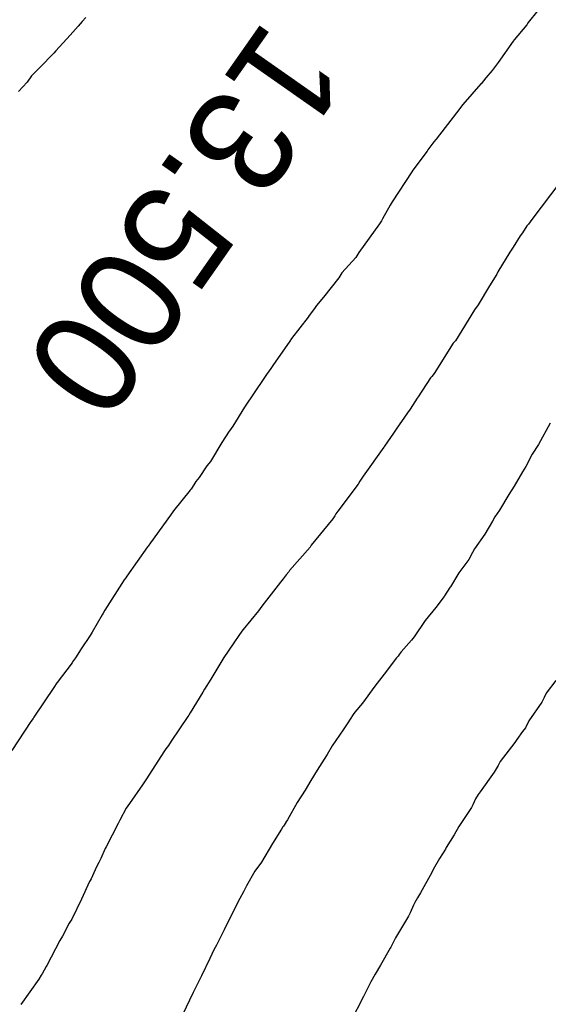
# Model space of a CAD drawing. Extents: x 158343 to 162498, y 431347 to 434500.
# Tile 166 of 248: x 159593 to 159602, y 434023 to 434040. Entities that reach past the tile are written whole.
import ezdxf

# ---------------------------------------------------------------- set-up
doc = ezdxf.new("R2010")
doc.units = 0
doc.header["$LTSCALE"] = 10
doc.header["$MEASUREMENT"] = 0
doc.layers.add('000_arcering', color=8, linetype='CONTINUOUS')
doc.layers.add('def. con-hoogtelijn (index)', color=8, linetype='CONTINUOUS')
doc.styles.add('Style-WORKING', font='WORKING.shx')

# ---------------------------------------------------------------- blocks, each defined once
blk = doc.blocks.new('bestaande hoogtelijnen')
at = {"layer": 'def. con-hoogtelijn (index)'}
for p, q in [((-65.916, -25.996), (-66.083, -26.206)), ((-65.916, -25.996), (-66.083, -26.206)), ((-65.916, -25.996), (-66.083, -26.206)), ((-73.783, -26.19), (-73.855, -26.267)), ((-73.783, -26.19), (-73.855, -26.267)), ((-73.783, -26.19), (-73.855, -26.267)), ((-73.722, -26.119), (-73.783, -26.19)), ((-73.722, -26.119), (-73.783, -26.19)), ((-73.722, -26.119), (-73.783, -26.19)), ((-73.855, -26.267), (-73.992, -26.424)), ((-73.855, -26.267), (-73.992, -26.424)), ((-73.855, -26.267), (-73.992, -26.424)), ((-66.106, -26.244), (-66.324, -26.506)), ((-66.106, -26.244), (-66.324, -26.506)), ((-66.106, -26.244), (-66.324, -26.506)), ((-66.083, -26.206), (-66.106, -26.244)), ((-66.083, -26.206), (-66.106, -26.244)), ((-66.083, -26.206), (-66.106, -26.244)), ((-73.992, -26.424), (-74.236, -26.698)), ((-73.992, -26.424), (-74.236, -26.698)), ((-73.992, -26.424), (-74.236, -26.698)), ((-66.34, -26.53), (-66.603, -26.895)), ((-66.34, -26.53), (-66.603, -26.895)), ((-66.34, -26.53), (-66.603, -26.895)), ((-66.324, -26.506), (-66.34, -26.53)), ((-66.324, -26.506), (-66.34, -26.53)), ((-66.324, -26.506), (-66.34, -26.53)), ((-74.236, -26.698), (-74.273, -26.737)), ((-74.236, -26.698), (-74.273, -26.737)), ((-74.236, -26.698), (-74.273, -26.737)), ((-74.273, -26.737), (-74.513, -26.981)), ((-74.273, -26.737), (-74.513, -26.981)), ((-74.273, -26.737), (-74.513, -26.981)), ((-74.513, -26.981), (-74.66, -27.13)), ((-74.513, -26.981), (-74.66, -27.13)), ((-74.513, -26.981), (-74.66, -27.13)), ((-66.706, -27.035), (-66.811, -27.159)), ((-66.706, -27.035), (-66.811, -27.159)), ((-66.706, -27.035), (-66.811, -27.159)), ((-66.603, -26.895), (-66.706, -27.035)), ((-66.603, -26.895), (-66.706, -27.035)), ((-66.603, -26.895), (-66.706, -27.035)), ((-74.66, -27.13), (-74.736, -27.238)), ((-74.66, -27.13), (-74.736, -27.238)), ((-74.66, -27.13), (-74.736, -27.238)), ((-66.811, -27.159), (-66.896, -27.264)), ((-66.811, -27.159), (-66.896, -27.264)), ((-66.811, -27.159), (-66.896, -27.264)), ((-74.736, -27.238), (-74.885, -27.397)), ((-74.736, -27.238), (-74.885, -27.397)), ((-74.736, -27.238), (-74.885, -27.397)), ((-66.898, -27.267), (-67.212, -27.621)), ((-66.898, -27.267), (-67.212, -27.621)), ((-66.898, -27.267), (-67.212, -27.621)), ((-66.896, -27.264), (-66.898, -27.267)), ((-66.896, -27.264), (-66.898, -27.267)), ((-66.896, -27.264), (-66.898, -27.267)), ((-67.212, -27.621), (-67.319, -27.764)), ((-67.212, -27.621), (-67.319, -27.764)), ((-67.212, -27.621), (-67.319, -27.764)), ((-67.319, -27.764), (-67.673, -28.222)), ((-67.319, -27.764), (-67.673, -28.222)), ((-67.319, -27.764), (-67.673, -28.222)), ((-67.673, -28.222), (-67.71, -28.267)), ((-67.673, -28.222), (-67.71, -28.267)), ((-67.673, -28.222), (-67.71, -28.267)), ((-67.814, -28.408), (-67.827, -28.428)), ((-67.814, -28.408), (-67.827, -28.428)), ((-67.814, -28.408), (-67.827, -28.428)), ((-67.71, -28.267), (-67.814, -28.408)), ((-67.71, -28.267), (-67.814, -28.408)), ((-67.71, -28.267), (-67.814, -28.408)), ((-67.827, -28.428), (-68.074, -28.756)), ((-67.827, -28.428), (-68.074, -28.756)), ((-67.827, -28.428), (-68.074, -28.756)), ((-68.094, -28.788), (-68.433, -29.306)), ((-68.094, -28.788), (-68.433, -29.306)), ((-68.094, -28.788), (-68.433, -29.306)), ((-68.074, -28.756), (-68.094, -28.788)), ((-68.074, -28.756), (-68.094, -28.788)), ((-68.074, -28.756), (-68.094, -28.788)), ((-65.375, -28.755), (-66.02, -29.612)), ((-65.375, -28.755), (-66.02, -29.612)), ((-68.468, -29.363), (-68.597, -29.598)), ((-68.468, -29.363), (-68.597, -29.598)), ((-68.468, -29.363), (-68.597, -29.598)), ((-68.433, -29.306), (-68.468, -29.363)), ((-68.433, -29.306), (-68.468, -29.363)), ((-68.433, -29.306), (-68.468, -29.363)), ((-68.597, -29.598), (-68.618, -29.632)), ((-68.597, -29.598), (-68.618, -29.632)), ((-68.597, -29.598), (-68.618, -29.632)), ((-68.651, -29.687), (-69.004, -30.179)), ((-68.651, -29.687), (-69.004, -30.179)), ((-68.651, -29.687), (-69.004, -30.179)), ((-68.618, -29.632), (-68.651, -29.687)), ((-68.618, -29.632), (-68.651, -29.687)), ((-68.618, -29.632), (-68.651, -29.687)), ((-66.103, -29.719), (-66.181, -29.839)), ((-66.103, -29.719), (-66.181, -29.839)), ((-66.085, -29.696), (-66.103, -29.719)), ((-66.085, -29.696), (-66.103, -29.719)), ((-66.079, -29.688), (-66.085, -29.696)), ((-66.079, -29.688), (-66.085, -29.696)), ((-66.02, -29.612), (-66.079, -29.688)), ((-66.02, -29.612), (-66.079, -29.688)), ((-66.222, -29.894), (-66.342, -30.085)), ((-66.222, -29.894), (-66.342, -30.085)), ((-66.181, -29.839), (-66.222, -29.894)), ((-66.181, -29.839), (-66.222, -29.894)), ((-66.342, -30.085), (-66.399, -30.171)), ((-66.342, -30.085), (-66.399, -30.171)), ((-69.059, -30.268), (-69.299, -30.533)), ((-69.059, -30.268), (-69.299, -30.533)), ((-69.059, -30.268), (-69.299, -30.533)), ((-69.004, -30.179), (-69.059, -30.268)), ((-69.004, -30.179), (-69.059, -30.268)), ((-69.004, -30.179), (-69.059, -30.268)), ((-66.399, -30.171), (-66.604, -30.512)), ((-66.399, -30.171), (-66.604, -30.512)), ((-69.354, -30.619), (-69.618, -30.954)), ((-69.354, -30.619), (-69.618, -30.954)), ((-69.354, -30.619), (-69.618, -30.954)), ((-69.299, -30.533), (-69.354, -30.619)), ((-69.299, -30.533), (-69.354, -30.619)), ((-69.299, -30.533), (-69.354, -30.619)), ((-66.625, -30.552), (-66.751, -30.756)), ((-66.625, -30.552), (-66.751, -30.756)), ((-66.604, -30.512), (-66.625, -30.552)), ((-66.604, -30.512), (-66.625, -30.552)), ((-66.751, -30.756), (-66.948, -31.086)), ((-66.751, -30.756), (-66.948, -31.086)), ((-69.618, -30.954), (-69.737, -31.094)), ((-69.618, -30.954), (-69.737, -31.094)), ((-69.618, -30.954), (-69.737, -31.094)), ((-69.737, -31.094), (-69.773, -31.148)), ((-69.737, -31.094), (-69.773, -31.148)), ((-69.737, -31.094), (-69.773, -31.148)), ((-66.948, -31.086), (-67.007, -31.168)), ((-66.948, -31.086), (-67.007, -31.168)), ((-69.882, -31.299), (-70.168, -31.663)), ((-69.882, -31.299), (-70.168, -31.663)), ((-69.882, -31.299), (-70.168, -31.663)), ((-69.862, -31.267), (-69.882, -31.299)), ((-69.862, -31.267), (-69.882, -31.299)), ((-69.862, -31.267), (-69.882, -31.299)), ((-69.773, -31.148), (-69.862, -31.267)), ((-69.773, -31.148), (-69.862, -31.267)), ((-69.773, -31.148), (-69.862, -31.267)), ((-67.007, -31.168), (-67.336, -31.704)), ((-67.007, -31.168), (-67.336, -31.704)), ((-70.199, -31.71), (-70.491, -32.131)), ((-70.199, -31.71), (-70.491, -32.131)), ((-70.199, -31.71), (-70.491, -32.131)), ((-70.168, -31.663), (-70.199, -31.71)), ((-70.168, -31.663), (-70.199, -31.71)), ((-70.168, -31.663), (-70.199, -31.71)), ((-67.376, -31.748), (-67.705, -32.268)), ((-67.376, -31.748), (-67.705, -32.268)), ((-67.336, -31.704), (-67.376, -31.748)), ((-67.336, -31.704), (-67.376, -31.748)), ((-70.491, -32.131), (-70.517, -32.169)), ((-70.491, -32.131), (-70.517, -32.169)), ((-70.491, -32.131), (-70.517, -32.169)), ((-70.589, -32.272), (-70.649, -32.355)), ((-70.589, -32.272), (-70.649, -32.355)), ((-70.589, -32.272), (-70.649, -32.355)), ((-70.568, -32.241), (-70.589, -32.272)), ((-70.568, -32.241), (-70.589, -32.272)), ((-70.568, -32.241), (-70.589, -32.272)), ((-70.517, -32.169), (-70.568, -32.241)), ((-70.517, -32.169), (-70.568, -32.241)), ((-70.517, -32.169), (-70.568, -32.241)), ((-67.705, -32.268), (-67.749, -32.324)), ((-67.705, -32.268), (-67.749, -32.324)), ((-70.649, -32.355), (-70.982, -32.849)), ((-70.649, -32.355), (-70.982, -32.849)), ((-70.649, -32.355), (-70.982, -32.849)), ((-67.769, -32.347), (-67.984, -32.676)), ((-67.769, -32.347), (-67.984, -32.676)), ((-67.749, -32.324), (-67.769, -32.347)), ((-67.749, -32.324), (-67.769, -32.347)), ((-67.999, -32.696), (-68.122, -32.886)), ((-67.999, -32.696), (-68.122, -32.886)), ((-67.984, -32.676), (-67.999, -32.696)), ((-67.984, -32.676), (-67.999, -32.696)), ((-70.982, -32.849), (-71.183, -33.182)), ((-70.982, -32.849), (-71.183, -33.182)), ((-70.982, -32.849), (-71.183, -33.182)), ((-68.169, -32.947), (-68.36, -33.233)), ((-68.169, -32.947), (-68.36, -33.233)), ((-68.122, -32.886), (-68.169, -32.947)), ((-68.122, -32.886), (-68.169, -32.947)), ((-65.701, -33.13), (-65.904, -33.498)), ((-65.701, -33.13), (-65.904, -33.498)), ((-65.701, -33.13), (-65.904, -33.498)), ((-71.247, -33.267), (-71.375, -33.462)), ((-71.247, -33.267), (-71.375, -33.462)), ((-71.247, -33.267), (-71.375, -33.462)), ((-71.241, -33.259), (-71.247, -33.267)), ((-71.241, -33.259), (-71.247, -33.267)), ((-71.241, -33.259), (-71.247, -33.267)), ((-71.183, -33.182), (-71.241, -33.259)), ((-71.183, -33.182), (-71.241, -33.259)), ((-71.183, -33.182), (-71.241, -33.259)), ((-68.408, -33.303), (-68.564, -33.528)), ((-68.408, -33.303), (-68.564, -33.528)), ((-68.36, -33.233), (-68.408, -33.303)), ((-68.36, -33.233), (-68.408, -33.303)), ((-71.375, -33.462), (-71.569, -33.793)), ((-71.375, -33.462), (-71.569, -33.793)), ((-71.375, -33.462), (-71.569, -33.793)), ((-65.904, -33.498), (-66.012, -33.662)), ((-65.904, -33.498), (-66.012, -33.662)), ((-65.904, -33.498), (-66.012, -33.662)), ((-68.576, -33.545), (-68.932, -34.046)), ((-68.576, -33.545), (-68.932, -34.046)), ((-68.572, -33.54), (-68.576, -33.545)), ((-68.572, -33.54), (-68.576, -33.545)), ((-68.564, -33.528), (-68.572, -33.54)), ((-68.564, -33.528), (-68.572, -33.54)), ((-66.012, -33.662), (-66.121, -33.876)), ((-66.012, -33.662), (-66.121, -33.876)), ((-66.012, -33.662), (-66.121, -33.876)), ((-71.569, -33.793), (-71.631, -33.868)), ((-71.569, -33.793), (-71.631, -33.868)), ((-71.569, -33.793), (-71.631, -33.868)), ((-71.631, -33.868), (-71.762, -34.069)), ((-71.631, -33.868), (-71.762, -34.069)), ((-71.631, -33.868), (-71.762, -34.069)), ((-66.182, -33.971), (-66.322, -34.219)), ((-66.182, -33.971), (-66.322, -34.219)), ((-66.182, -33.971), (-66.322, -34.219)), ((-66.121, -33.876), (-66.182, -33.971)), ((-66.121, -33.876), (-66.182, -33.971)), ((-66.121, -33.876), (-66.182, -33.971)), ((-71.821, -34.136), (-71.904, -34.267)), ((-71.821, -34.136), (-71.904, -34.267)), ((-71.821, -34.136), (-71.904, -34.267)), ((-71.762, -34.069), (-71.821, -34.136)), ((-71.762, -34.069), (-71.821, -34.136)), ((-71.762, -34.069), (-71.821, -34.136)), ((-69.021, -34.184), (-69.367, -34.649)), ((-69.021, -34.184), (-69.367, -34.649)), ((-68.988, -34.129), (-69.021, -34.184)), ((-68.988, -34.129), (-69.021, -34.184)), ((-68.932, -34.046), (-68.988, -34.129)), ((-68.932, -34.046), (-68.988, -34.129)), ((-71.92, -34.287), (-72.205, -34.645)), ((-71.92, -34.287), (-72.205, -34.645)), ((-71.92, -34.287), (-72.205, -34.645)), ((-71.911, -34.276), (-71.92, -34.287)), ((-71.911, -34.276), (-71.92, -34.287)), ((-71.911, -34.276), (-71.92, -34.287)), ((-71.904, -34.267), (-71.911, -34.276)), ((-71.904, -34.267), (-71.911, -34.276)), ((-71.904, -34.267), (-71.911, -34.276)), ((-66.418, -34.363), (-66.58, -34.631)), ((-66.418, -34.363), (-66.58, -34.631)), ((-66.418, -34.363), (-66.58, -34.631)), ((-66.322, -34.219), (-66.418, -34.363)), ((-66.322, -34.219), (-66.418, -34.363)), ((-66.322, -34.219), (-66.418, -34.363)), ((-72.205, -34.645), (-72.259, -34.715)), ((-72.205, -34.645), (-72.259, -34.715)), ((-72.205, -34.645), (-72.259, -34.715)), ((-69.403, -34.695), (-69.424, -34.728)), ((-69.403, -34.695), (-69.424, -34.728)), ((-69.367, -34.649), (-69.403, -34.695)), ((-69.367, -34.649), (-69.403, -34.695)), ((-66.58, -34.631), (-66.658, -34.744)), ((-66.58, -34.631), (-66.658, -34.744)), ((-66.58, -34.631), (-66.658, -34.744)), ((-72.259, -34.715), (-72.602, -35.198)), ((-72.259, -34.715), (-72.602, -35.198)), ((-72.259, -34.715), (-72.602, -35.198)), ((-69.456, -34.783), (-69.827, -35.234)), ((-69.456, -34.783), (-69.827, -35.234)), ((-69.424, -34.728), (-69.456, -34.783)), ((-69.424, -34.728), (-69.456, -34.783)), ((-66.701, -34.821), (-66.83, -35.046)), ((-66.701, -34.821), (-66.83, -35.046)), ((-66.701, -34.821), (-66.83, -35.046)), ((-66.658, -34.744), (-66.701, -34.821)), ((-66.658, -34.744), (-66.701, -34.821)), ((-66.658, -34.744), (-66.701, -34.821)), ((-72.602, -35.198), (-72.646, -35.252)), ((-72.602, -35.198), (-72.646, -35.252)), ((-72.602, -35.198), (-72.646, -35.252)), ((-66.83, -35.046), (-67.008, -35.297)), ((-66.83, -35.046), (-67.008, -35.297)), ((-66.83, -35.046), (-67.008, -35.297)), ((-72.657, -35.267), (-73.014, -35.771)), ((-72.657, -35.267), (-73.014, -35.771)), ((-72.657, -35.267), (-73.014, -35.771)), ((-72.646, -35.252), (-72.657, -35.267)), ((-72.646, -35.252), (-72.657, -35.267)), ((-72.646, -35.252), (-72.657, -35.267)), ((-69.848, -35.268), (-70.202, -35.674)), ((-69.848, -35.268), (-70.202, -35.674)), ((-69.827, -35.234), (-69.848, -35.268)), ((-69.827, -35.234), (-69.848, -35.268)), ((-67.042, -35.36), (-67.105, -35.482)), ((-67.042, -35.36), (-67.105, -35.482)), ((-67.042, -35.36), (-67.105, -35.482)), ((-67.008, -35.297), (-67.042, -35.36)), ((-67.008, -35.297), (-67.042, -35.36)), ((-67.008, -35.297), (-67.042, -35.36)), ((-67.105, -35.482), (-67.278, -35.715)), ((-67.105, -35.482), (-67.278, -35.715)), ((-67.105, -35.482), (-67.278, -35.715)), ((-70.216, -35.696), (-70.259, -35.75)), ((-70.216, -35.696), (-70.259, -35.75)), ((-70.202, -35.674), (-70.216, -35.696)), ((-70.202, -35.674), (-70.216, -35.696)), ((-67.278, -35.715), (-67.425, -35.954)), ((-67.278, -35.715), (-67.425, -35.954)), ((-67.278, -35.715), (-67.425, -35.954)), ((-73.059, -35.837), (-73.393, -36.361)), ((-73.059, -35.837), (-73.393, -36.361)), ((-73.059, -35.837), (-73.393, -36.361)), ((-73.032, -35.798), (-73.059, -35.837)), ((-73.032, -35.798), (-73.059, -35.837)), ((-73.032, -35.798), (-73.059, -35.837)), ((-73.014, -35.771), (-73.032, -35.798)), ((-73.014, -35.771), (-73.032, -35.798)), ((-73.014, -35.771), (-73.032, -35.798)), ((-70.361, -35.874), (-70.682, -36.291)), ((-70.361, -35.874), (-70.682, -36.291)), ((-70.313, -35.815), (-70.361, -35.874)), ((-70.313, -35.815), (-70.361, -35.874)), ((-70.259, -35.75), (-70.313, -35.815)), ((-70.259, -35.75), (-70.313, -35.815)), ((-67.435, -35.967), (-67.528, -36.114)), ((-67.435, -35.967), (-67.528, -36.114)), ((-67.435, -35.967), (-67.528, -36.114)), ((-67.425, -35.954), (-67.435, -35.967)), ((-67.425, -35.954), (-67.435, -35.967)), ((-67.425, -35.954), (-67.435, -35.967)), ((-67.536, -36.124), (-67.677, -36.314)), ((-67.536, -36.124), (-67.677, -36.314)), ((-67.536, -36.124), (-67.677, -36.314)), ((-67.528, -36.114), (-67.536, -36.124)), ((-67.528, -36.114), (-67.536, -36.124)), ((-67.528, -36.114), (-67.536, -36.124)), ((-73.393, -36.361), (-73.421, -36.409)), ((-73.393, -36.361), (-73.421, -36.409)), ((-73.393, -36.361), (-73.421, -36.409)), ((-70.739, -36.372), (-71.005, -36.693)), ((-70.739, -36.372), (-71.005, -36.693)), ((-70.682, -36.291), (-70.739, -36.372)), ((-70.682, -36.291), (-70.739, -36.372)), ((-67.677, -36.314), (-67.862, -36.54)), ((-67.677, -36.314), (-67.862, -36.54)), ((-67.677, -36.314), (-67.862, -36.54)), ((-73.439, -36.438), (-73.61, -36.738)), ((-73.439, -36.438), (-73.61, -36.738)), ((-73.439, -36.438), (-73.61, -36.738)), ((-73.421, -36.409), (-73.439, -36.438)), ((-73.421, -36.409), (-73.439, -36.438)), ((-73.421, -36.409), (-73.439, -36.438)), ((-67.862, -36.54), (-68.052, -36.817)), ((-67.862, -36.54), (-68.052, -36.817)), ((-67.862, -36.54), (-68.052, -36.817)), ((-73.61, -36.738), (-73.647, -36.798)), ((-73.61, -36.738), (-73.647, -36.798)), ((-73.61, -36.738), (-73.647, -36.798)), ((-71.007, -36.696), (-71.066, -36.78)), ((-71.007, -36.696), (-71.066, -36.78)), ((-71.005, -36.693), (-71.007, -36.696)), ((-71.005, -36.693), (-71.007, -36.696)), ((-73.647, -36.798), (-73.801, -37.029)), ((-73.647, -36.798), (-73.801, -37.029)), ((-73.647, -36.798), (-73.801, -37.029)), ((-71.066, -36.78), (-71.177, -36.939)), ((-71.066, -36.78), (-71.177, -36.939)), ((-68.097, -36.876), (-68.274, -37.079)), ((-68.097, -36.876), (-68.274, -37.079)), ((-68.097, -36.876), (-68.274, -37.079)), ((-68.052, -36.817), (-68.097, -36.876)), ((-68.052, -36.817), (-68.097, -36.876)), ((-68.052, -36.817), (-68.097, -36.876)), ((-73.801, -37.029), (-73.902, -37.184)), ((-73.801, -37.029), (-73.902, -37.184)), ((-73.801, -37.029), (-73.902, -37.184)), ((-71.177, -36.939), (-71.336, -37.175)), ((-71.177, -36.939), (-71.336, -37.175)), ((-68.274, -37.079), (-68.308, -37.124)), ((-68.274, -37.079), (-68.308, -37.124)), ((-68.274, -37.079), (-68.308, -37.124)), ((-73.949, -37.254), (-73.957, -37.267)), ((-73.949, -37.254), (-73.957, -37.267)), ((-73.949, -37.254), (-73.957, -37.267)), ((-73.902, -37.184), (-73.949, -37.254)), ((-73.902, -37.184), (-73.949, -37.254)), ((-73.902, -37.184), (-73.949, -37.254)), ((-71.336, -37.175), (-71.392, -37.263)), ((-71.336, -37.175), (-71.392, -37.263)), ((-68.357, -37.184), (-68.571, -37.462)), ((-68.357, -37.184), (-68.571, -37.462)), ((-68.357, -37.184), (-68.571, -37.462)), ((-68.33, -37.151), (-68.357, -37.184)), ((-68.33, -37.151), (-68.357, -37.184)), ((-68.33, -37.151), (-68.357, -37.184)), ((-68.308, -37.124), (-68.33, -37.151)), ((-68.308, -37.124), (-68.33, -37.151)), ((-68.308, -37.124), (-68.33, -37.151)), ((-73.957, -37.267), (-74.217, -37.609)), ((-73.957, -37.267), (-74.217, -37.609)), ((-73.957, -37.267), (-74.217, -37.609)), ((-71.392, -37.263), (-71.562, -37.554)), ((-71.392, -37.263), (-71.562, -37.554)), ((-71.562, -37.554), (-71.67, -37.724)), ((-71.562, -37.554), (-71.67, -37.724)), ((-68.571, -37.462), (-68.731, -37.671)), ((-68.571, -37.462), (-68.731, -37.671)), ((-68.571, -37.462), (-68.731, -37.671)), ((-65.605, -37.572), (-65.77, -37.794)), ((-65.605, -37.572), (-65.77, -37.794)), ((-74.275, -37.698), (-74.617, -38.205)), ((-74.275, -37.698), (-74.617, -38.205)), ((-74.275, -37.698), (-74.617, -38.205)), ((-74.222, -37.615), (-74.275, -37.698)), ((-74.222, -37.615), (-74.275, -37.698)), ((-74.222, -37.615), (-74.275, -37.698)), ((-74.217, -37.609), (-74.222, -37.615)), ((-74.217, -37.609), (-74.222, -37.615)), ((-74.217, -37.609), (-74.222, -37.615)), ((-71.67, -37.724), (-71.698, -37.774)), ((-71.67, -37.724), (-71.698, -37.774)), ((-68.731, -37.671), (-68.943, -37.964)), ((-68.731, -37.671), (-68.943, -37.964)), ((-68.731, -37.671), (-68.943, -37.964)), ((-71.698, -37.774), (-71.92, -38.132)), ((-71.698, -37.774), (-71.92, -38.132)), ((-65.806, -37.87), (-65.848, -37.948)), ((-65.806, -37.87), (-65.848, -37.948)), ((-65.77, -37.794), (-65.806, -37.87)), ((-65.77, -37.794), (-65.806, -37.87)), ((-68.943, -37.964), (-69.076, -38.124)), ((-68.943, -37.964), (-69.076, -38.124)), ((-68.943, -37.964), (-69.076, -38.124)), ((-65.848, -37.948), (-66.07, -38.272)), ((-65.848, -37.948), (-66.07, -38.272)), ((-74.633, -38.23), (-74.671, -38.284)), ((-74.633, -38.23), (-74.671, -38.284)), ((-74.633, -38.23), (-74.671, -38.284)), ((-74.617, -38.205), (-74.633, -38.23)), ((-74.617, -38.205), (-74.633, -38.23)), ((-74.617, -38.205), (-74.633, -38.23)), ((-71.962, -38.197), (-72.245, -38.62)), ((-71.962, -38.197), (-72.245, -38.62)), ((-71.945, -38.171), (-71.962, -38.197)), ((-71.945, -38.171), (-71.962, -38.197)), ((-71.92, -38.132), (-71.945, -38.171)), ((-71.92, -38.132), (-71.945, -38.171)), ((-69.158, -38.244), (-69.198, -38.306)), ((-69.158, -38.244), (-69.198, -38.306)), ((-69.158, -38.244), (-69.198, -38.306)), ((-69.103, -38.164), (-69.158, -38.244)), ((-69.103, -38.164), (-69.158, -38.244)), ((-69.103, -38.164), (-69.158, -38.244)), ((-69.076, -38.124), (-69.103, -38.164)), ((-69.076, -38.124), (-69.103, -38.164)), ((-69.076, -38.124), (-69.103, -38.164)), ((-66.07, -38.272), (-66.129, -38.39)), ((-66.07, -38.272), (-66.129, -38.39)), ((-74.671, -38.284), (-74.997, -38.781)), ((-74.671, -38.284), (-74.997, -38.781)), ((-74.671, -38.284), (-74.997, -38.781)), ((-69.278, -38.424), (-69.466, -38.705)), ((-69.278, -38.424), (-69.466, -38.705)), ((-69.278, -38.424), (-69.466, -38.705)), ((-69.198, -38.306), (-69.278, -38.424)), ((-69.198, -38.306), (-69.278, -38.424)), ((-69.198, -38.306), (-69.278, -38.424)), ((-66.129, -38.39), (-66.181, -38.458)), ((-66.129, -38.39), (-66.181, -38.458)), ((-66.276, -38.595), (-66.315, -38.648)), ((-66.276, -38.595), (-66.315, -38.648)), ((-66.181, -38.458), (-66.276, -38.595)), ((-66.181, -38.458), (-66.276, -38.595)), ((-72.338, -38.753), (-72.364, -38.792)), ((-72.338, -38.753), (-72.364, -38.792)), ((-72.294, -38.696), (-72.338, -38.753)), ((-72.294, -38.696), (-72.338, -38.753)), ((-72.245, -38.62), (-72.294, -38.696)), ((-72.245, -38.62), (-72.294, -38.696)), ((-69.466, -38.705), (-69.551, -38.85)), ((-69.466, -38.705), (-69.551, -38.85)), ((-69.466, -38.705), (-69.551, -38.85)), ((-66.315, -38.648), (-66.565, -38.973)), ((-66.315, -38.648), (-66.565, -38.973)), ((-72.364, -38.792), (-72.683, -39.29)), ((-72.364, -38.792), (-72.683, -39.29)), ((-69.605, -38.935), (-69.724, -39.124)), ((-69.605, -38.935), (-69.724, -39.124)), ((-69.605, -38.935), (-69.724, -39.124)), ((-69.551, -38.85), (-69.605, -38.935)), ((-69.551, -38.85), (-69.605, -38.935)), ((-69.551, -38.85), (-69.605, -38.935)), ((-69.724, -39.124), (-69.835, -39.303)), ((-69.724, -39.124), (-69.835, -39.303)), ((-69.724, -39.124), (-69.835, -39.303)), ((-66.599, -39.041), (-66.667, -39.158)), ((-66.599, -39.041), (-66.667, -39.158)), ((-66.565, -38.973), (-66.599, -39.041)), ((-66.565, -38.973), (-66.599, -39.041)), ((-72.683, -39.29), (-72.74, -39.374)), ((-72.683, -39.29), (-72.74, -39.374)), ((-66.667, -39.158), (-66.914, -39.5)), ((-66.667, -39.158), (-66.914, -39.5)), ((-72.743, -39.379), (-72.968, -39.698)), ((-72.743, -39.379), (-72.968, -39.698)), ((-72.74, -39.374), (-72.743, -39.379)), ((-72.74, -39.374), (-72.743, -39.379)), ((-69.835, -39.303), (-69.932, -39.469)), ((-69.835, -39.303), (-69.932, -39.469)), ((-69.835, -39.303), (-69.932, -39.469)), ((-69.932, -39.469), (-70.074, -39.681)), ((-69.932, -39.469), (-70.074, -39.681)), ((-69.932, -39.469), (-70.074, -39.681)), ((-66.992, -39.619), (-67.037, -39.722)), ((-66.992, -39.619), (-67.037, -39.722)), ((-66.945, -39.546), (-66.992, -39.619)), ((-66.945, -39.546), (-66.992, -39.619)), ((-66.914, -39.5), (-66.945, -39.546)), ((-66.914, -39.5), (-66.945, -39.546)), ((-73.023, -39.781), (-73.131, -39.985)), ((-73.023, -39.781), (-73.131, -39.985)), ((-72.968, -39.698), (-73.023, -39.781)), ((-72.968, -39.698), (-73.023, -39.781)), ((-70.074, -39.681), (-70.24, -39.981)), ((-70.074, -39.681), (-70.24, -39.981)), ((-70.074, -39.681), (-70.24, -39.981)), ((-67.062, -39.767), (-67.282, -40.094)), ((-67.062, -39.767), (-67.282, -40.094)), ((-67.037, -39.722), (-67.062, -39.767)), ((-67.037, -39.722), (-67.062, -39.767)), ((-73.164, -40.043), (-73.369, -40.446)), ((-73.164, -40.043), (-73.369, -40.446)), ((-73.131, -39.985), (-73.164, -40.043)), ((-73.131, -39.985), (-73.164, -40.043)), ((-70.34, -40.144), (-70.5, -40.393)), ((-70.34, -40.144), (-70.5, -40.393)), ((-70.34, -40.144), (-70.5, -40.393)), ((-70.317, -40.105), (-70.34, -40.144)), ((-70.317, -40.105), (-70.34, -40.144)), ((-70.317, -40.105), (-70.34, -40.144)), ((-70.309, -40.093), (-70.317, -40.105)), ((-70.309, -40.093), (-70.317, -40.105)), ((-70.309, -40.093), (-70.317, -40.105)), ((-70.27, -40.027), (-70.309, -40.093)), ((-70.27, -40.027), (-70.309, -40.093)), ((-70.27, -40.027), (-70.309, -40.093)), ((-70.265, -40.019), (-70.27, -40.027)), ((-70.265, -40.019), (-70.27, -40.027)), ((-70.265, -40.019), (-70.27, -40.027)), ((-70.24, -39.981), (-70.265, -40.019)), ((-70.24, -39.981), (-70.265, -40.019)), ((-70.24, -39.981), (-70.265, -40.019)), ((-67.282, -40.094), (-67.359, -40.242)), ((-67.282, -40.094), (-67.359, -40.242)), ((-67.359, -40.242), (-67.498, -40.462)), ((-67.359, -40.242), (-67.498, -40.462)), ((-73.387, -40.479), (-73.464, -40.652)), ((-73.387, -40.479), (-73.464, -40.652)), ((-73.369, -40.446), (-73.387, -40.479)), ((-73.369, -40.446), (-73.387, -40.479)), ((-70.5, -40.393), (-70.69, -40.711)), ((-70.5, -40.393), (-70.69, -40.711)), ((-70.5, -40.393), (-70.69, -40.711)), ((-67.498, -40.462), (-67.511, -40.488)), ((-67.498, -40.462), (-67.511, -40.488)), ((-73.464, -40.652), (-73.497, -40.716)), ((-73.464, -40.652), (-73.497, -40.716)), ((-67.612, -40.648), (-67.726, -40.842)), ((-67.612, -40.648), (-67.726, -40.842)), ((-67.511, -40.488), (-67.612, -40.648)), ((-67.511, -40.488), (-67.612, -40.648)), ((-73.534, -40.792), (-73.631, -41.003)), ((-73.534, -40.792), (-73.631, -41.003)), ((-73.497, -40.716), (-73.534, -40.792)), ((-73.497, -40.716), (-73.534, -40.792)), ((-70.69, -40.711), (-70.803, -40.871)), ((-70.69, -40.711), (-70.803, -40.871)), ((-70.69, -40.711), (-70.803, -40.871)), ((-70.803, -40.871), (-70.947, -41.124)), ((-70.803, -40.871), (-70.947, -41.124)), ((-70.803, -40.871), (-70.947, -41.124)), ((-67.749, -40.891), (-67.943, -41.241)), ((-67.749, -40.891), (-67.943, -41.241)), ((-67.726, -40.842), (-67.749, -40.891)), ((-67.726, -40.842), (-67.749, -40.891)), ((-73.658, -41.049), (-73.793, -41.35)), ((-73.658, -41.049), (-73.793, -41.35)), ((-73.648, -41.032), (-73.658, -41.049)), ((-73.648, -41.032), (-73.658, -41.049)), ((-73.631, -41.003), (-73.648, -41.032)), ((-73.631, -41.003), (-73.648, -41.032)), ((-70.947, -41.124), (-71.001, -41.226)), ((-70.947, -41.124), (-71.001, -41.226)), ((-70.947, -41.124), (-71.001, -41.226)), ((-71.001, -41.226), (-71.063, -41.339)), ((-71.001, -41.226), (-71.063, -41.339)), ((-71.001, -41.226), (-71.063, -41.339)), ((-67.992, -41.331), (-68.038, -41.408)), ((-67.992, -41.331), (-68.038, -41.408)), ((-67.943, -41.241), (-67.992, -41.331)), ((-67.943, -41.241), (-67.992, -41.331)), ((-73.793, -41.35), (-73.961, -41.696)), ((-73.793, -41.35), (-73.961, -41.696)), ((-71.063, -41.339), (-71.165, -41.541)), ((-71.063, -41.339), (-71.165, -41.541)), ((-71.063, -41.339), (-71.165, -41.541)), ((-68.064, -41.454), (-68.121, -41.591)), ((-68.064, -41.454), (-68.121, -41.591)), ((-68.038, -41.408), (-68.064, -41.454)), ((-68.038, -41.408), (-68.064, -41.454)), ((-71.203, -41.628), (-71.316, -41.844)), ((-71.203, -41.628), (-71.316, -41.844)), ((-71.203, -41.628), (-71.316, -41.844)), ((-71.165, -41.541), (-71.203, -41.628)), ((-71.165, -41.541), (-71.203, -41.628)), ((-71.165, -41.541), (-71.203, -41.628)), ((-68.151, -41.648), (-68.374, -42.019)), ((-68.151, -41.648), (-68.374, -42.019)), ((-68.121, -41.591), (-68.151, -41.648)), ((-68.121, -41.591), (-68.151, -41.648)), ((-74.007, -41.765), (-74.122, -41.994)), ((-74.007, -41.765), (-74.122, -41.994)), ((-73.961, -41.696), (-74.007, -41.765)), ((-73.961, -41.696), (-74.007, -41.765)), ((-71.316, -41.844), (-71.334, -41.882)), ((-71.316, -41.844), (-71.334, -41.882)), ((-71.316, -41.844), (-71.334, -41.882)), ((-74.122, -41.994), (-74.168, -42.067)), ((-74.122, -41.994), (-74.168, -42.067)), ((-71.383, -41.987), (-71.467, -42.145)), ((-71.383, -41.987), (-71.467, -42.145)), ((-71.383, -41.987), (-71.467, -42.145)), ((-71.334, -41.882), (-71.383, -41.987)), ((-71.334, -41.882), (-71.383, -41.987)), ((-71.334, -41.882), (-71.383, -41.987)), ((-74.168, -42.067), (-74.396, -42.498)), ((-74.168, -42.067), (-74.396, -42.498)), ((-71.467, -42.145), (-71.51, -42.229)), ((-71.467, -42.145), (-71.51, -42.229)), ((-71.467, -42.145), (-71.51, -42.229)), ((-68.456, -42.184), (-68.465, -42.197)), ((-68.456, -42.184), (-68.465, -42.197)), ((-68.374, -42.019), (-68.456, -42.184)), ((-68.374, -42.019), (-68.456, -42.184)), ((-71.51, -42.229), (-71.578, -42.38)), ((-71.51, -42.229), (-71.578, -42.38)), ((-71.51, -42.229), (-71.578, -42.38)), ((-68.465, -42.197), (-68.633, -42.492)), ((-68.465, -42.197), (-68.633, -42.492)), ((-74.406, -42.513), (-74.476, -42.64)), ((-74.406, -42.513), (-74.476, -42.64)), ((-74.396, -42.498), (-74.406, -42.513)), ((-74.396, -42.498), (-74.406, -42.513)), ((-71.578, -42.38), (-71.725, -42.677)), ((-71.578, -42.38), (-71.725, -42.677)), ((-71.578, -42.38), (-71.725, -42.677)), ((-68.633, -42.492), (-68.725, -42.648)), ((-68.633, -42.492), (-68.725, -42.648)), ((-74.491, -42.664), (-74.534, -42.734)), ((-74.491, -42.664), (-74.534, -42.734)), ((-74.476, -42.64), (-74.491, -42.664)), ((-74.476, -42.64), (-74.491, -42.664)), ((-71.725, -42.677), (-71.809, -42.85)), ((-71.725, -42.677), (-71.809, -42.85)), ((-71.725, -42.677), (-71.809, -42.85)), ((-68.725, -42.648), (-68.797, -42.78)), ((-68.725, -42.648), (-68.797, -42.78)), ((-74.534, -42.734), (-74.841, -43.171)), ((-74.534, -42.734), (-74.841, -43.171)), ((-71.809, -42.85), (-71.866, -42.964)), ((-71.809, -42.85), (-71.866, -42.964)), ((-71.809, -42.85), (-71.866, -42.964)), ((-68.797, -42.78), (-68.929, -43.032)), ((-68.797, -42.78), (-68.929, -43.032)), ((-71.866, -42.964), (-72.052, -43.349)), ((-71.866, -42.964), (-72.052, -43.349)), ((-71.866, -42.964), (-72.052, -43.349)), ((-68.929, -43.032), (-68.948, -43.076)), ((-68.929, -43.032), (-68.948, -43.076)), ((-68.992, -43.159), (-69.09, -43.343)), ((-68.992, -43.159), (-69.09, -43.343)), ((-68.948, -43.076), (-68.992, -43.159)), ((-68.948, -43.076), (-68.992, -43.159))]:
    blk.add_line(p, q, dxfattribs=at)
at = {"layer": 'def. con-hoogtelijn (index)', "style": 'Style-WORKING'}
blk.add_text('13.500', height=1.8, rotation=234.9798, dxfattribs=at).set_placement((-70.616, -26.108))
blk.add_text('13.500', height=1.8, rotation=234.9798, dxfattribs=at).set_placement((-70.616, -26.108))

msp = doc.modelspace()

# ---------------------------------------------------------------- block references
at = {"layer": '000_arcering'}
msp.add_blockref('bestaande hoogtelijnen', (159667.804, 434066.432), dxfattribs=at)

doc.saveas('drawing.dxf')
